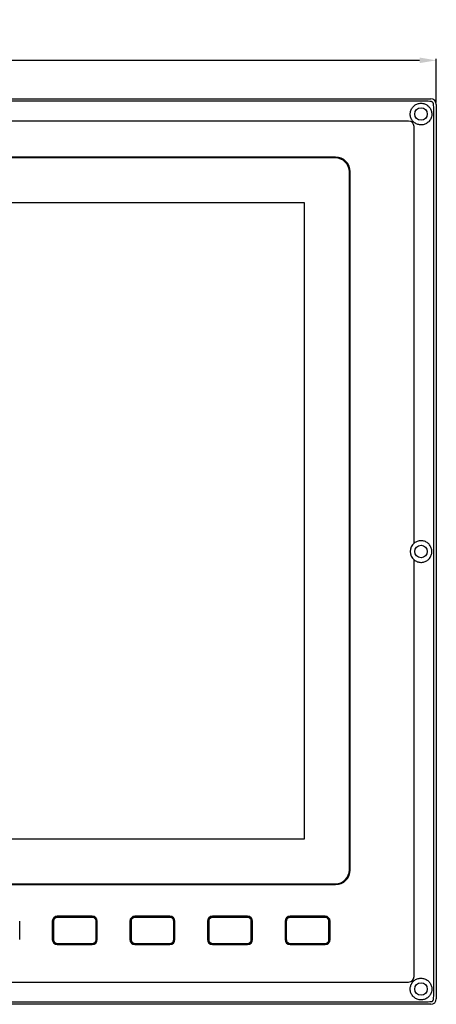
# Model space of a CAD drawing. Header units: millimetres. Extents: x 5826 to 8031, y -49 to 429.
# Tile 3 of 7: x 6734 to 6884, y -13 to 341. Entities that reach past the tile are written whole.
import ezdxf

# ---------------------------------------------------------------- set-up
doc = ezdxf.new("R2010")
doc.units = ezdxf.units.MM
doc.header["$LTSCALE"] = 3
doc.header["$PDSIZE"] = -1
doc.styles.get("Standard").update_dxf_attribs({"font": 'arial.ttf', "height": 12})
doc.dimstyles.new('ISO-25', dxfattribs={"dimtxt": 12, "dimasz": 6, "dimexe": 0.5, "dimexo": 0.625, "dimtad": 1, "dimdec": 1, "dimdsep": 46, "dimtxsty": 'Standard', "dimcen": 0, "dimclrd": 256, "dimclre": 256, "dimadec": 0, "dimazin": 0, "dimtfac": 1, "dimtdec": 1, "dimtmove": 0, "dimatfit": 3, "dimfxl": 1, "dimlwd": 30, "dimlwe": 30, "dimarcsym": 0})

# ---------------------------------------------------------------- blocks, each defined once
blk = doc.blocks.new('*D167')
at = {"lineweight": 30}
for p, q in [((6483.8, 311.24), (6483.8, 326.96)), ((6489.8, 326.46), (6877.8, 326.46)), ((6883.8, 311.24), (6883.8, 326.96))]:
    blk.add_line(p, q, dxfattribs=at)
for points in [[(6489.8, 327.46), (6489.8, 325.46), (6483.8, 326.46)], [(6877.8, 327.46), (6877.8, 325.46), (6883.8, 326.46)]]:
    blk.add_solid(points)
at = {"layer": 'Defpoints', "color": 0}
for p in [(6883.8, 326.46), (6483.8, 310.61), (6883.8, 310.61)]:
    blk.add_point(p, dxfattribs=at)
at = {"color": 0, "insert": (6683.8, 333.21), "char_height": 12, "attachment_point": 5}
blk.add_mtext('400', dxfattribs=at)

msp = doc.modelspace()

# ---------------------------------------------------------------- linework, layer by layer
at = {"color": 7, "linetype": 'Continuous', "lineweight": 25}
for p, q in [((6485.8, 312.61), (6881.8, 312.61)), ((6883.8, 310.61), (6883.8, -11.39)), ((6873.8, 304.61), (6686.79, 304.61)), ((6875.8, 152.61), (6875.8, 302.61)), ((6847.5, 291.61), (6520.1, 291.61)), ((6847.5, 291.31), (6520.1, 291.31)), ((6852.5, 35.01), (6852.5, 286.31)), ((6852.8, 35.01), (6852.8, 286.31)), ((6836.3, 275.11), (6531.3, 275.11)), ((6836.3, 46.21), (6836.3, 275.11)), ((6875.8, -3.39), (6875.8, 146.62)), ((6531.3, 46.21), (6836.3, 46.21)), ((6520.1, 30.01), (6847.5, 30.01)), ((6520.1, 29.71), (6847.5, 29.71)), ((6759.95, 18.31), (6747.35, 18.31)), ((6747.4, 18.11), (6759.9, 18.11)), ((6759.88, 17.91), (6747.42, 17.91)), ((6787.89, 18.31), (6775.29, 18.31)), ((6775.34, 18.11), (6787.84, 18.11)), ((6787.82, 17.91), (6775.36, 17.91)), ((6815.83, 18.31), (6803.23, 18.31)), ((6803.28, 18.11), (6815.78, 18.11)), ((6815.76, 17.91), (6803.3, 17.91)), ((6843.77, 18.31), (6831.17, 18.31)), ((6831.22, 18.11), (6843.72, 18.11)), ((6843.7, 17.91), (6831.24, 17.91)), ((6733.81, 9.91), (6733.81, 16.51)), ((6745.55, 16.51), (6745.55, 9.91)), ((6745.97, 16.46), (6745.75, 16.46)), ((6745.75, 9.96), (6745.75, 16.46)), ((6745.97, 16.46), (6745.97, 9.96)), ((6761.32, 9.96), (6761.32, 16.46)), ((6761.55, 16.46), (6761.32, 16.46)), ((6761.55, 16.46), (6761.55, 9.96)), ((6761.75, 9.91), (6761.75, 16.51)), ((6773.49, 16.51), (6773.49, 9.91)), ((6773.91, 16.46), (6773.69, 16.46)), ((6773.69, 9.96), (6773.69, 16.46)), ((6773.91, 16.46), (6773.91, 9.96)), ((6789.26, 9.96), (6789.26, 16.46)), ((6789.49, 16.46), (6789.26, 16.46)), ((6789.49, 16.46), (6789.49, 9.96)), ((6789.69, 9.91), (6789.69, 16.51)), ((6801.43, 16.51), (6801.43, 9.91)), ((6801.85, 16.46), (6801.63, 16.46)), ((6801.63, 9.96), (6801.63, 16.46)), ((6801.85, 16.46), (6801.85, 9.96)), ((6817.2, 9.96), (6817.2, 16.46)), ((6817.43, 16.46), (6817.2, 16.46)), ((6817.43, 16.46), (6817.43, 9.96)), ((6817.63, 9.91), (6817.63, 16.51)), ((6829.37, 16.51), (6829.37, 9.91)), ((6829.79, 16.46), (6829.57, 16.46)), ((6829.57, 9.96), (6829.57, 16.46)), ((6829.79, 16.46), (6829.79, 9.96)), ((6845.14, 9.96), (6845.14, 16.46)), ((6845.37, 16.46), (6845.14, 16.46)), ((6845.37, 16.46), (6845.37, 9.96)), ((6845.57, 9.91), (6845.57, 16.51)), ((6745.97, 9.96), (6745.75, 9.96)), ((6747.35, 8.11), (6759.95, 8.11)), ((6759.9, 8.31), (6747.4, 8.31)), ((6747.42, 8.51), (6759.88, 8.51)), ((6761.55, 9.96), (6761.32, 9.96)), ((6773.91, 9.96), (6773.69, 9.96)), ((6775.29, 8.11), (6787.89, 8.11)), ((6787.84, 8.31), (6775.34, 8.31)), ((6775.36, 8.51), (6787.82, 8.51)), ((6789.49, 9.96), (6789.26, 9.96)), ((6801.85, 9.96), (6801.63, 9.96)), ((6803.23, 8.11), (6815.83, 8.11)), ((6815.78, 8.31), (6803.28, 8.31)), ((6803.3, 8.51), (6815.76, 8.51)), ((6817.43, 9.96), (6817.2, 9.96)), ((6829.79, 9.96), (6829.57, 9.96)), ((6831.17, 8.11), (6843.77, 8.11)), ((6843.72, 8.31), (6831.22, 8.31)), ((6831.24, 8.51), (6843.7, 8.51)), ((6845.37, 9.96), (6845.14, 9.96)), ((6686.79, -5.39), (6873.8, -5.39)), ((6881.8, -13.39), (6485.8, -13.39))]:
    msp.add_line(p, q, dxfattribs=at)
at = {"color": 7, "linetype": 'Continuous', "lineweight": 25, "flags": 128}
for points in [[(6880.91, 311.72), (6880.91, 311.72), (6878.91, 311.72), (6870.91, 311.72), (6838.91, 311.73), (6710.91, 311.73), (6616.2, 311.73)], [(6882.91, -10.5), (6882.91, -10.5), (6882.91, -8.5), (6882.91, -0.5), (6882.91, 31.5), (6882.91, 159.5), (6882.91, 309.72), (6882.91, 309.72)], [(6486.68, -12.5), (6486.68, -12.5), (6488.68, -12.5), (6496.68, -12.5), (6528.68, -12.5), (6656.68, -12.5), (6880.91, -12.5), (6880.91, -12.5)]]:
    msp.add_lwpolyline(points, dxfattribs=at)
at = {"color": 7, "linetype": 'Continuous', "lineweight": 25}
for centre in [(6878.3, 307.11), (6878.3, 149.61), (6878.3, -7.89)]:
    msp.add_circle(centre, 2.25, dxfattribs=at)
for centre, radius, start, end in [((6881.8, 310.61), 2, 0, 90), ((6873.8, 302.61), 2, 0.0008, 90), ((6847.5, 286.31), 5.3, 0, 90), ((6847.5, 286.31), 5, 0, 90), ((6878.3, 149.61), 3.9, 129.8683, 230.1317), ((6847.5, 35.01), 5, 270, 0), ((6847.5, 35.01), 5.3, 270, 0), ((6747.35, 16.51), 1.8, 90, 180), ((6746.9, 17.96), 0.52, 354.542, 16.8099), ((6760.39, 17.96), 0.52, 163.1901, 185.458), ((6759.95, 16.51), 1.8, 0, 90), ((6775.29, 16.51), 1.8, 90, 180), ((6774.84, 17.96), 0.521, 354.5552, 16.7967), ((6788.33, 17.96), 0.519, 163.1627, 185.4854), ((6787.89, 16.51), 1.8, 0, 90), ((6803.23, 16.51), 1.8, 90, 180), ((6802.78, 17.96), 0.52, 354.5366, 16.8322), ((6816.27, 17.96), 0.519, 163.1545, 185.4937), ((6815.83, 16.51), 1.8, 0, 90), ((6831.17, 16.51), 1.8, 90, 180), ((6830.72, 17.96), 0.519, 354.5063, 16.8455), ((6844.21, 17.96), 0.52, 163.1678, 185.4634), ((6843.77, 16.51), 1.8, 0, 90), ((6747.35, 9.91), 1.8, 180, 270), ((6746.9, 8.46), 0.521, 343.1941, 5.454), ((6760.39, 8.46), 0.521, 174.546, 196.8059), ((6759.95, 9.91), 1.8, 270, 0), ((6775.29, 9.91), 1.8, 180, 270), ((6774.84, 8.46), 0.521, 343.2073, 5.4408), ((6788.33, 8.46), 0.519, 174.5186, 196.8333), ((6787.89, 9.91), 1.8, 270, 0), ((6803.23, 9.91), 1.8, 180, 270), ((6802.78, 8.46), 0.52, 343.1719, 5.4594), ((6816.27, 8.46), 0.519, 174.5104, 196.8415), ((6815.83, 9.91), 1.8, 270, 0), ((6831.17, 9.91), 1.8, 180, 270), ((6830.72, 8.46), 0.519, 343.1585, 5.4896), ((6844.21, 8.46), 0.52, 174.5406, 196.8281), ((6843.77, 9.91), 1.8, 270, 0), ((6873.8, -3.39), 2, 270.0008, 359.9992), ((6881.8, -11.39), 2, 270, 0)]:
    msp.add_arc(centre, radius, start, end, dxfattribs=at)
for points, knots in [([(6882.2, 307.11), (6882.15, 307.54), (6882.07, 308.41), (6881.42, 309.56), (6880.46, 310.45), (6879.26, 310.97), (6877.96, 311.07), (6876.7, 310.75), (6875.62, 310.04), (6874.81, 309.01), (6874.37, 307.74), (6874.39, 306.39), (6874.85, 305.14), (6875.69, 304.12), (6876.82, 303.42), (6878.11, 303.14), (6879.41, 303.3), (6880.6, 303.88), (6881.54, 304.82), (6882.11, 305.96), (6882.17, 306.76), (6882.2, 307.11)], [0, 0, 0, 0, 0.052749, 0.105442, 0.157761, 0.210085, 0.262995, 0.314271, 0.366046, 0.419731, 0.474753, 0.529306, 0.582567, 0.635121, 0.688407, 0.741367, 0.79415, 0.847798, 0.902654, 0.957443, 1, 1, 1, 1]), ([(6881.91, 311.63), (6881.58, 311.68), (6881.25, 311.72), (6880.91, 311.72), (6880.91, 311.72)], [0, 0, 0, 0, 0.99994, 1, 1, 1, 1]), ([(6882.81, 310.72), (6882.81, 310.79), (6882.78, 310.96), (6882.66, 311.2), (6882.46, 311.43), (6882.2, 311.58), (6882, 311.61), (6881.91, 311.63)], [0, 0, 0, 0, 0.149874, 0.362078, 0.576883, 0.790816, 1, 1, 1, 1]), ([(6882.91, 309.72), (6882.91, 309.72), (6882.76, 310.02), (6882.79, 310.37), (6882.81, 310.72)], [0, 0, 0, 0, 0.000066, 1, 1, 1, 1]), ([(6875.8, 146.62), (6876.16, 146.37), (6876.88, 145.88), (6878.19, 145.64), (6879.48, 145.82), (6880.66, 146.42), (6881.59, 147.39), (6882.15, 148.61), (6882.25, 149.94), (6881.94, 151.19), (6881.24, 152.28), (6880.21, 153.09), (6878.94, 153.54), (6877.6, 153.52), (6876.52, 153.15), (6875.98, 152.74), (6875.8, 152.61)], [0, 0, 0, 0, 0.073123, 0.146252, 0.219341, 0.293647, 0.369575, 0.445311, 0.518447, 0.58938, 0.660986, 0.735271, 0.811388, 0.886831, 0.96053, 1, 1, 1, 1]), ([(6745.75, 16.46), (6745.76, 16.65), (6745.8, 17.02), (6746.08, 17.51), (6746.5, 17.88), (6746.96, 18.08), (6747.27, 18.1), (6747.4, 18.11)], [0, 0, 0, 0, 0.213035, 0.425982, 0.63962, 0.854649, 1, 1, 1, 1]), ([(6747.42, 17.91), (6747.31, 17.9), (6747.04, 17.89), (6746.63, 17.71), (6746.26, 17.38), (6746.02, 16.95), (6745.99, 16.62), (6745.97, 16.46)], [0, 0, 0, 0, 0.1451991, 0.3600827, 0.5737216, 0.7867783, 1, 1, 1, 1]), ([(6761.32, 16.46), (6761.32, 16.57), (6761.3, 16.83), (6761.13, 17.24), (6760.8, 17.61), (6760.37, 17.86), (6760.04, 17.9), (6759.88, 17.91)], [0, 0, 0, 0, 0.137129, 0.352115, 0.568087, 0.784122, 1, 1, 1, 1]), ([(6759.9, 18.11), (6760.08, 18.09), (6760.46, 18.06), (6760.95, 17.77), (6761.33, 17.35), (6761.52, 16.88), (6761.54, 16.58), (6761.55, 16.46)], [0, 0, 0, 0, 0.216103, 0.432222, 0.648161, 0.862992, 1, 1, 1, 1]), ([(6773.69, 16.46), (6773.7, 16.65), (6773.74, 17.02), (6774.02, 17.51), (6774.44, 17.88), (6774.9, 18.08), (6775.21, 18.1), (6775.34, 18.11)], [0, 0, 0, 0, 0.213035, 0.425975, 0.639621, 0.85465, 1, 1, 1, 1]), ([(6775.36, 17.91), (6775.25, 17.9), (6774.98, 17.89), (6774.57, 17.71), (6774.2, 17.38), (6773.96, 16.95), (6773.93, 16.62), (6773.91, 16.46)], [0, 0, 0, 0, 0.145199, 0.360081, 0.573719, 0.786781, 1, 1, 1, 1]), ([(6789.26, 16.46), (6789.26, 16.57), (6789.24, 16.83), (6789.07, 17.24), (6788.74, 17.61), (6788.31, 17.86), (6787.98, 17.9), (6787.82, 17.91)], [0, 0, 0, 0, 0.137131, 0.352114, 0.568095, 0.784121, 1, 1, 1, 1]), ([(6787.84, 18.11), (6788.02, 18.09), (6788.4, 18.06), (6788.89, 17.77), (6789.27, 17.35), (6789.46, 16.88), (6789.48, 16.58), (6789.49, 16.46)], [0, 0, 0, 0, 0.216092, 0.432221, 0.648161, 0.862992, 1, 1, 1, 1]), ([(6801.63, 16.46), (6801.64, 16.65), (6801.68, 17.02), (6801.96, 17.51), (6802.38, 17.88), (6802.84, 18.08), (6803.15, 18.1), (6803.28, 18.11)], [0, 0, 0, 0, 0.213036, 0.425978, 0.639618, 0.854648, 1, 1, 1, 1]), ([(6803.3, 17.91), (6803.19, 17.9), (6802.92, 17.89), (6802.51, 17.71), (6802.14, 17.38), (6801.9, 16.95), (6801.87, 16.62), (6801.85, 16.46)], [0, 0, 0, 0, 0.145198, 0.36008, 0.573718, 0.78678, 1, 1, 1, 1]), ([(6817.2, 16.46), (6817.2, 16.57), (6817.18, 16.83), (6817.01, 17.24), (6816.68, 17.61), (6816.25, 17.86), (6815.92, 17.9), (6815.76, 17.91)], [0, 0, 0, 0, 0.137131, 0.352114, 0.568095, 0.784121, 1, 1, 1, 1]), ([(6815.78, 18.11), (6815.96, 18.09), (6816.34, 18.06), (6816.83, 17.77), (6817.21, 17.35), (6817.4, 16.88), (6817.42, 16.58), (6817.43, 16.46)], [0, 0, 0, 0, 0.216092, 0.432221, 0.648161, 0.862992, 1, 1, 1, 1]), ([(6829.57, 16.46), (6829.58, 16.65), (6829.62, 17.02), (6829.9, 17.51), (6830.32, 17.88), (6830.78, 18.08), (6831.09, 18.1), (6831.22, 18.11)], [0, 0, 0, 0, 0.213038, 0.42598, 0.639618, 0.854649, 1, 1, 1, 1]), ([(6831.24, 17.91), (6831.13, 17.9), (6830.86, 17.89), (6830.45, 17.71), (6830.08, 17.38), (6829.84, 16.95), (6829.81, 16.62), (6829.79, 16.46)], [0, 0, 0, 0, 0.145187, 0.360083, 0.573713, 0.786777, 1, 1, 1, 1]), ([(6845.14, 16.46), (6845.14, 16.57), (6845.12, 16.83), (6844.95, 17.24), (6844.62, 17.61), (6844.19, 17.86), (6843.86, 17.9), (6843.7, 17.91)], [0, 0, 0, 0, 0.137128, 0.352108, 0.568087, 0.78411, 1, 1, 1, 1]), ([(6843.72, 18.11), (6843.9, 18.09), (6844.28, 18.06), (6844.77, 17.77), (6845.14, 17.35), (6845.34, 16.88), (6845.36, 16.58), (6845.37, 16.46)], [0, 0, 0, 0, 0.216093, 0.432223, 0.648156, 0.862992, 1, 1, 1, 1]), ([(6747.4, 8.31), (6747.21, 8.33), (6746.84, 8.37), (6746.34, 8.65), (6745.97, 9.08), (6745.77, 9.54), (6745.75, 9.84), (6745.75, 9.96)], [0, 0, 0, 0, 0.2161017, 0.4322323, 0.6481579, 0.8629928, 1, 1, 1, 1]), ([(6745.97, 9.96), (6745.98, 9.86), (6745.99, 9.59), (6746.16, 9.18), (6746.49, 8.81), (6746.93, 8.56), (6747.25, 8.53), (6747.42, 8.51)], [0, 0, 0, 0, 0.137134, 0.3521136, 0.5680871, 0.7841238, 1, 1, 1, 1]), ([(6759.88, 8.51), (6759.99, 8.52), (6760.26, 8.54), (6760.66, 8.71), (6761.03, 9.04), (6761.27, 9.48), (6761.31, 9.8), (6761.32, 9.96)], [0, 0, 0, 0, 0.145199, 0.360085, 0.573714, 0.786772, 1, 1, 1, 1]), ([(6761.55, 9.96), (6761.53, 9.78), (6761.49, 9.41), (6761.21, 8.92), (6760.8, 8.54), (6760.33, 8.34), (6760.02, 8.32), (6759.9, 8.31)], [0, 0, 0, 0, 0.213043, 0.42598, 0.639618, 0.854648, 1, 1, 1, 1]), ([(6775.34, 8.31), (6775.15, 8.33), (6774.78, 8.37), (6774.28, 8.65), (6773.91, 9.08), (6773.71, 9.54), (6773.69, 9.84), (6773.69, 9.96)], [0, 0, 0, 0, 0.2161011, 0.432231, 0.6481559, 0.8629945, 1, 1, 1, 1]), ([(6773.91, 9.96), (6773.92, 9.86), (6773.93, 9.59), (6774.1, 9.18), (6774.43, 8.81), (6774.87, 8.56), (6775.19, 8.53), (6775.36, 8.51)], [0, 0, 0, 0, 0.1371338, 0.3521131, 0.5680863, 0.7841113, 1, 1, 1, 1]), ([(6787.82, 8.51), (6787.93, 8.52), (6788.2, 8.54), (6788.6, 8.71), (6788.97, 9.04), (6789.21, 9.48), (6789.25, 9.8), (6789.26, 9.96)], [0, 0, 0, 0, 0.145186, 0.360085, 0.573714, 0.786772, 1, 1, 1, 1]), ([(6789.49, 9.96), (6789.47, 9.78), (6789.43, 9.41), (6789.15, 8.92), (6788.74, 8.54), (6788.27, 8.34), (6787.96, 8.32), (6787.84, 8.31)], [0, 0, 0, 0, 0.213043, 0.42598, 0.639618, 0.854648, 1, 1, 1, 1]), ([(6803.28, 8.31), (6803.09, 8.33), (6802.72, 8.37), (6802.22, 8.65), (6801.85, 9.08), (6801.65, 9.54), (6801.63, 9.84), (6801.63, 9.96)], [0, 0, 0, 0, 0.216091, 0.432223, 0.648157, 0.862993, 1, 1, 1, 1]), ([(6801.85, 9.96), (6801.86, 9.86), (6801.87, 9.59), (6802.04, 9.18), (6802.37, 8.81), (6802.81, 8.56), (6803.13, 8.53), (6803.3, 8.51)], [0, 0, 0, 0, 0.137135, 0.352114, 0.568087, 0.784112, 1, 1, 1, 1]), ([(6815.76, 8.51), (6815.87, 8.52), (6816.14, 8.54), (6816.54, 8.71), (6816.91, 9.04), (6817.15, 9.48), (6817.19, 9.8), (6817.2, 9.96)], [0, 0, 0, 0, 0.145187, 0.360074, 0.573713, 0.786771, 1, 1, 1, 1]), ([(6817.43, 9.96), (6817.41, 9.78), (6817.37, 9.41), (6817.09, 8.92), (6816.68, 8.54), (6816.21, 8.34), (6815.9, 8.32), (6815.78, 8.31)], [0, 0, 0, 0, 0.213043, 0.42598, 0.639618, 0.854648, 1, 1, 1, 1]), ([(6831.22, 8.31), (6831.03, 8.33), (6830.66, 8.37), (6830.16, 8.65), (6829.79, 9.08), (6829.59, 9.54), (6829.57, 9.84), (6829.57, 9.96)], [0, 0, 0, 0, 0.216091, 0.432223, 0.648157, 0.862992, 1, 1, 1, 1]), ([(6829.79, 9.96), (6829.8, 9.86), (6829.81, 9.59), (6829.98, 9.18), (6830.31, 8.81), (6830.75, 8.56), (6831.07, 8.53), (6831.24, 8.51)], [0, 0, 0, 0, 0.137137, 0.352119, 0.568094, 0.784122, 1, 1, 1, 1]), ([(6843.7, 8.51), (6843.81, 8.52), (6844.08, 8.54), (6844.48, 8.71), (6844.85, 9.04), (6845.09, 9.48), (6845.13, 9.8), (6845.14, 9.96)], [0, 0, 0, 0, 0.145198, 0.360083, 0.57372, 0.786776, 1, 1, 1, 1]), ([(6845.37, 9.96), (6845.35, 9.78), (6845.31, 9.41), (6845.03, 8.92), (6844.62, 8.54), (6844.15, 8.34), (6843.84, 8.32), (6843.72, 8.31)], [0, 0, 0, 0, 0.2130423, 0.4259798, 0.6396278, 0.8546589, 1, 1, 1, 1]), ([(6882.2, -7.89), (6882.16, -7.46), (6882.07, -6.61), (6881.44, -5.47), (6880.49, -4.57), (6879.26, -4.03), (6877.92, -3.93), (6876.62, -4.28), (6875.53, -5.04), (6874.75, -6.1), (6874.36, -7.37), (6874.41, -8.68), (6874.88, -9.91), (6875.74, -10.93), (6876.9, -11.61), (6878.21, -11.86), (6879.5, -11.67), (6880.65, -11.09), (6881.56, -10.15), (6882.1, -9.04), (6882.17, -8.25), (6882.2, -7.89)], [0, 0, 0, 0, 0.051962, 0.103877, 0.157047, 0.21189, 0.266697, 0.320247, 0.372923, 0.426023, 0.479245, 0.531822, 0.585175, 0.639794, 0.694794, 0.748297, 0.799877, 0.851242, 0.903829, 0.956211, 1, 1, 1, 1]), ([(6882.81, -11.5), (6882.79, -11.15), (6882.76, -10.8), (6882.91, -10.5), (6882.91, -10.5)], [0, 0, 0, 0, 0.999934, 1, 1, 1, 1]), ([(6880.91, -12.5), (6880.91, -12.5), (6881.24, -12.42), (6881.57, -12.41), (6881.91, -12.41)], [0, 0, 0, 0, 0.000062, 1, 1, 1, 1]), ([(6881.91, -12.41), (6881.97, -12.4), (6882.14, -12.38), (6882.39, -12.25), (6882.61, -12.05), (6882.77, -11.79), (6882.8, -11.59), (6882.81, -11.5)], [0, 0, 0, 0, 0.149925, 0.362197, 0.577014, 0.790912, 1, 1, 1, 1])]:
    msp.add_open_spline(points, degree=3, knots=knots, dxfattribs=at)

# ---------------------------------------------------------------- dimensions: what is measured, and where the dimension line sits
dim = msp.add_linear_dim(base=(6883.8, 326.46), p1=(6483.8, 310.61), p2=(6883.8, 310.61), dimstyle='ISO-25')
dim.commit()
dim.dimension.update_dxf_attribs({"geometry": '*D167', "text_midpoint": (6683.8, 333.21)})

doc.saveas('drawing.dxf')
